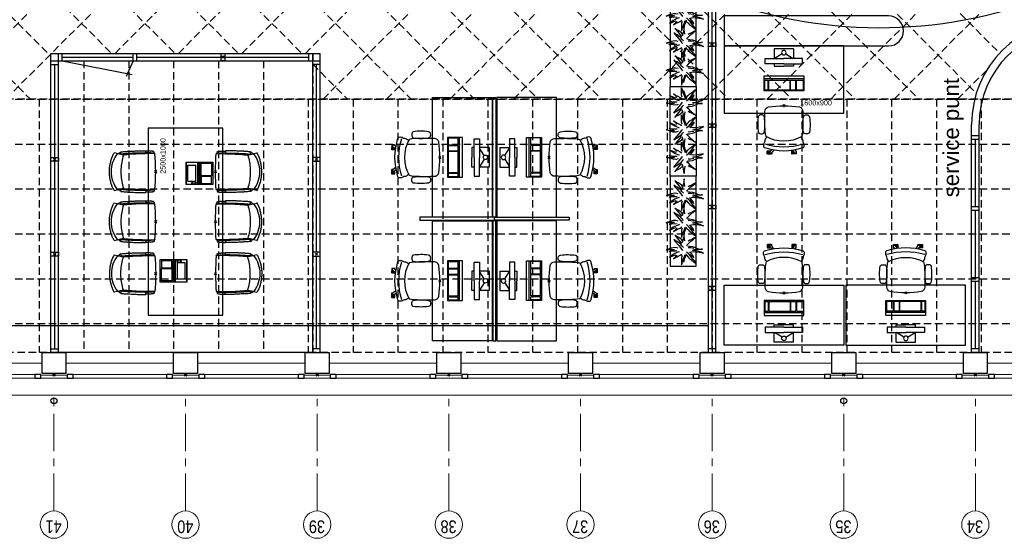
# Model space of a CAD drawing. Header units: millimetres. Extents: x 164654 to 368283, y 131426 to 252133.
# Tile 18 of 144: x 241539 to 254704, y 210721 to 217653. Entities that reach past the tile are written whole.
import ezdxf

# ---------------------------------------------------------------- set-up
doc = ezdxf.new("R2010")
doc.units = ezdxf.units.MM
doc.header["$LTSCALE"] = 400
doc.header["$PDMODE"] = 3
doc.header["$PDSIZE"] = 15
doc.linetypes.add('CENTER', pattern=[2, 1.25, -0.25, 0.25, -0.25])
doc.linetypes.add('HIDDEN', pattern=[0.375, 0.25, -0.125])
for name, color, linetype in [('-gd', 2, 'Continuous'), ('-ve', 2, 'HIDDEN'), ('co2-1-n-1-0-8_ip0', 7, 'Continuous'), ('inlay', 6, 'Continuous'), ('inr', 4, 'Continuous'), ('plafond', 255, 'HIDDEN'), ('plant', 114, 'Continuous'), ('plat', 5, 'Continuous'), ('sona-s008_ip0', 7, 'Continuous'), ('stramien', 1, 'CENTER'), ('symbol', 1, 'Continuous'), ('timmerwerk-ge', 150, 'Continuous'), ('timmerwerk-ve', 8, 'HIDDEN')]:
    doc.layers.add(name, color=color, linetype=linetype)
for name, color, linetype, lineweight in [('Buitenkozijnen', 140, 'Continuous', 15), ('Interieur-scheidingswand-horizontaal', 5, 'Continuous', 25), ('mat-beton (ihwg)', 5, 'Continuous', 25), ('None', 7, 'Continuous', 9)]:
    doc.layers.add(name, color=color, linetype=linetype, lineweight=lineweight)
doc.styles.add('Arial', font='arial.ttf', dxfattribs={"height": 211.666667})
doc.styles.add('Arial Narrow', font='ARIALN.TTF', dxfattribs={"height": 222.25})
doc.styles.add('s100', font='stylu.ttf', dxfattribs={"height": 100})

# ---------------------------------------------------------------- blocks, each defined once
blk = doc.blocks.new('plafond c1')
at = {"layer": 'plafond'}
for p, q in [((10740, 11791), (16844, 5687)), ((11588, 11791), (17120, 6259)), ((12437, 11791), (17929, 6299)), ((13285, 11791), (18777, 6299)), ((14134, 11791), (19626, 6299)), ((14982, 11791), (20474, 6299)), ((15831, 11791), (21935, 5687)), ((16679, 11791), (22783, 5687)), ((20521, 6299), (26013, 11791)), ((20758, 5687), (26862, 11791)), ((21606, 5687), (27710, 11791)), ((22455, 5687), (28559, 11791)), ((23303, 5687), (29407, 11791)), ((24152, 5687), (30256, 11791)), ((25000, 5687), (31104, 11791)), ((24610, 11497), (29805, 6302)), ((25849, 5687), (31400, 11238)), ((24510, 10748), (29493, 5765)), ((15666, 5687), (20448, 10469)), ((16515, 5687), (21297, 10469)), ((17976, 6299), (22146, 10469)), ((18824, 6299), (22994, 10469)), ((18850, 10469), (23632, 5687)), ((19673, 6299), (23843, 10469)), ((19698, 10469), (24480, 5687)), ((20547, 10469), (25329, 5687)), ((21395, 10469), (26177, 5687)), ((22244, 10469), (27026, 5687)), ((23092, 10469), (27874, 5687)), ((23941, 10469), (28723, 5687)), ((26697, 5687), (31400, 10389)), ((27546, 5687), (31698, 9839)), ((28394, 5687), (32546, 9839)), ((17560, 6199), (17560, 2299)), ((18160, 6199), (18160, 2299)), ((18760, 6199), (18760, 2299)), ((19360, 6199), (19360, 2299)), ((19960, 6199), (19960, 2299)), ((20620, 6153), (21086, 5687)), ((29243, 5687), (29636, 6080)), ((16960, 5687), (16960, 2299)), ((20560, 5687), (20560, 2299)), ((21160, 5687), (21160, 2299)), ((21760, 5687), (21760, 2299)), ((22360, 5687), (22360, 2299)), ((22960, 5687), (22960, 2299)), ((23560, 5687), (23560, 2299)), ((24160, 5687), (24160, 2299)), ((24760, 5687), (24760, 2299)), ((25360, 5687), (25360, 2299)), ((25960, 5687), (25960, 2299)), ((26560, 5687), (26560, 2299)), ((27160, 5687), (27160, 2299)), ((27760, 5687), (27760, 2299)), ((28360, 5687), (28360, 2299)), ((28960, 5687), (28960, 2299)), ((29560, 5687), (29560, 2299)), ((7640, 5087), (33720, 5087)), ((7640, 4487), (33720, 4487)), ((7640, 3887), (33720, 3887)), ((7640, 3287), (33720, 3287)), ((7640, 2687), (33720, 2687))]:
    blk.add_line(p, q, dxfattribs=at)
blk.add_lwpolyline([(24610, 11791), (31400, 11791), (31400, 9839), (37340, 9839), (37340, 6749), (33720, 6749), (33720, 5687), (7640, 5687), (7640, 11791)], dxfattribs=at)
for points in [[(17120, 6299), (20620, 6299), (20620, 2299), (17120, 2299)], [(7640, 5687), (33720, 5687), (33720, 2299), (7640, 2299)]]:
    blk.add_lwpolyline(points, close=True, dxfattribs=at)
blk = doc.blocks.new('Gevelpui best 1410 (2D)')
at = {"layer": 'Buitenkozijnen', "lineweight": 15}
for p, q in [((-260, 0), (-260, -1410)), ((-260, 0), (-210, 0)), ((-210, 0), (-210, -1410)), ((-260, -1410), (-210, -1410))]:
    blk.add_line(p, q, dxfattribs=at)
at = {"layer": 'Buitenkozijnen', "color": 92, "lineweight": 25}
for points in [[(-260, 0), (-210, 0), (-210, -80), (-260, -80)], [(-260, -1330), (-210, -1330), (-210, -1410), (-260, -1410)]]:
    blk.add_lwpolyline(points, close=True, dxfattribs=at)
at = {"layer": 'None', "color": 43, "linetype": 'Continuous', "lineweight": 9}
blk.add_line((-410, 15), (-410, -1425), dxfattribs=at)
blk = doc.blocks.new('HWA')
at = {"layer": 'None', "color": 92, "linetype": 'Continuous', "lineweight": 25}
blk.add_circle((0, -74), 40, dxfattribs=at)
blk = doc.blocks.new('Kolom 280x320')
at = {"layer": 'mat-beton (ihwg)', "lineweight": 25}
blk.add_lwpolyline([(-300, 160), (-20, 160), (-20, -160), (-300, -160)], close=True, dxfattribs=at)
at = {"layer": 'None', "color": 92, "linetype": 'Continuous', "lineweight": 5}
blk.add_point((0, 0), dxfattribs=at)
blk = doc.blocks.new('SONA-S008_B2')
at = {"layer": '-gd'}
blk.add_open_spline([(-253, -510), (-88, -560), (88, -560), (253, -510)], degree=3, dxfattribs=at)
for points in [[(-207, -16), (-79, 5), (80, 5), (207, -16)], [(-325, -126), (-337, -132), (-340, -141), (-343, -154)], [(-278, -126), (-288, -121), (-315, -121), (-325, -126)], [(-261, -154), (-263, -141), (-266, -132), (-278, -126)], [(-253, -272), (-257, -207), (-252, -139), (-253, -74)], [(-253, -74), (-253, -52), (-233, -20), (-207, -16)], [(207, -16), (233, -20), (253, -52), (253, -74)], [(253, -74), (252, -139), (257, -207), (253, -272)], [(261, -154), (263, -141), (266, -132), (278, -126)], [(278, -126), (288, -121), (315, -121), (325, -126)], [(325, -126), (337, -132), (340, -141), (343, -154)], [(-343, -154), (-353, -221), (-352, -288), (-343, -355)], [(-261, -355), (-252, -288), (-250, -221), (-261, -154)], [(261, -355), (252, -288), (250, -221), (261, -154)], [(343, -154), (353, -221), (352, -288), (343, -355)], [(-343, -355), (-341, -363), (-334, -370), (-326, -372)], [(-326, -372), (-310, -376), (-293, -376), (-277, -372)], [(-277, -372), (-270, -370), (-262, -363), (-261, -355)], [(-251, -332), (-253, -332), (-255, -331), (-258, -330)], [(-255, -304), (-254, -304), (-253, -305), (-252, -305)], [(-239, -412), (-253, -366), (-250, -319), (-253, -272)], [(253, -272), (250, -319), (253, -366), (239, -412)], [(257, -323), (255, -324), (253, -324), (251, -325)], [(252, -298), (253, -297), (254, -297), (255, -297)], [(277, -372), (270, -370), (262, -363), (261, -355)], [(326, -372), (310, -376), (293, -376), (277, -372)], [(343, -355), (341, -363), (334, -370), (326, -372)], [(-272, -515), (-274, -534), (-274, -556), (-259, -560)], [(-256, -474), (-255, -489), (-270, -500), (-272, -515)], [(-227, -418), (-247, -437), (-256, -455), (-256, -474)], [(239, -412), (95, -494), (-95, -494), (-239, -412)], [(256, -474), (256, -455), (247, -437), (227, -418)], [(272, -515), (270, -500), (255, -489), (256, -474)], [(259, -560), (274, -556), (274, -534), (272, -515)], [(-259, -560), (-77, -614), (79, -614), (259, -560)], [(-222, -607), (-222, -605), (-221, -603), (-219, -603)], [(-222, -615), (-222, -615), (-222, -607), (-222, -607)], [(-219, -615), (-219, -615), (-222, -615), (-222, -615)], [(-222, -630), (-222, -630), (-222, -618), (-222, -618)], [(-222, -618), (-222, -618), (-199, -618), (-199, -618)], [(-199, -630), (-199, -630), (-222, -630), (-222, -630)], [(-222, -641), (-222, -641), (-222, -633), (-222, -633)], [(-222, -633), (-222, -633), (-219, -633), (-219, -633)], [(-219, -645), (-221, -645), (-222, -643), (-222, -641)], [(-219, -603), (-219, -603), (-192, -603), (-177, -603)], [(-199, -615), (-199, -615), (-219, -615), (-219, -615)], [(-219, -633), (-219, -633), (-199, -633), (-199, -633)], [(-167, -645), (-167, -645), (-219, -645), (-219, -645)], [(-199, -618), (-199, -618), (-199, -615), (-199, -615)], [(-199, -615), (-199, -615), (-187, -615), (-187, -615)], [(-199, -618), (-199, -618), (-189, -618), (-187, -618)], [(-199, -633), (-199, -633), (-199, -630), (-199, -630)], [(-199, -630), (-199, -630), (-187, -630), (-187, -630)], [(-199, -633), (-199, -633), (-187, -633), (-187, -633)], [(-183, -633), (-188, -629), (-190, -621), (-186, -615)], [(-185, -615), (-186, -615), (-187, -615), (-187, -615)], [(-187, -615), (-187, -615), (-187, -616), (-187, -617)], [(-186, -630), (-186, -630), (-187, -630), (-187, -630)], [(-187, -630), (-187, -630), (-187, -633), (-187, -633)], [(-187, -633), (-187, -633), (-185, -633), (-183, -633)], [(-186, -615), (-186, -615), (-176, -603), (-163, -584)], [(-165, -630), (-169, -636), (-177, -638), (-183, -633)], [(-183, -633), (-183, -633), (-183, -633), (-183, -633)], [(-167, -633), (-167, -633), (-166, -633), (-166, -633)], [(-163, -641), (-163, -643), (-165, -645), (-167, -645)], [(-166, -633), (-166, -633), (-163, -633), (-163, -633)], [(-135, -589), (-152, -614), (-165, -630), (-165, -630)], [(-163, -630), (-163, -630), (-163, -630), (-164, -630)], [(-163, -628), (-163, -629), (-163, -630), (-163, -630)], [(-163, -633), (-163, -633), (-163, -641), (-163, -641)], [(106, -607), (106, -605), (108, -603), (110, -603)], [(106, -615), (106, -615), (106, -607), (106, -607)], [(110, -615), (110, -615), (106, -615), (106, -615)], [(106, -630), (106, -630), (106, -618), (106, -618)], [(106, -618), (106, -618), (130, -618), (130, -618)], [(130, -630), (130, -630), (106, -630), (106, -630)], [(106, -641), (106, -641), (106, -633), (106, -633)], [(106, -633), (106, -633), (110, -633), (110, -633)], [(110, -645), (108, -645), (106, -643), (106, -641)], [(110, -603), (110, -603), (116, -603), (123, -603)], [(130, -615), (130, -615), (110, -615), (110, -615)], [(110, -633), (110, -633), (130, -633), (130, -633)], [(162, -644), (162, -644), (110, -645), (110, -645)], [(143, -630), (143, -630), (132, -615), (115, -592)], [(130, -618), (130, -618), (130, -615), (130, -615)], [(130, -615), (130, -615), (131, -615), (132, -615)], [(130, -618), (130, -618), (132, -618), (134, -618)], [(130, -633), (130, -633), (130, -630), (130, -630)], [(130, -630), (130, -630), (142, -630), (142, -630)], [(130, -633), (130, -633), (142, -633), (142, -633)], [(143, -630), (142, -630), (142, -630), (142, -630)], [(142, -630), (142, -630), (142, -633), (142, -633)], [(142, -633), (142, -633), (143, -633), (145, -633)], [(161, -633), (155, -637), (147, -636), (143, -630)], [(144, -587), (156, -604), (164, -615), (164, -615)], [(155, -603), (159, -603), (162, -603), (162, -603)], [(164, -615), (168, -621), (167, -629), (161, -633)], [(161, -633), (161, -633), (161, -633), (161, -633)], [(162, -603), (164, -603), (166, -605), (166, -607)], [(162, -633), (162, -633), (162, -633), (162, -633)], [(162, -633), (162, -633), (166, -633), (166, -633)], [(166, -641), (166, -643), (164, -644), (162, -644)], [(166, -615), (166, -615), (165, -615), (164, -615)], [(166, -630), (166, -630), (165, -630), (164, -630)], [(165, -618), (166, -618), (166, -618), (166, -618)], [(166, -607), (166, -607), (166, -615), (166, -615)], [(166, -618), (166, -618), (166, -619), (166, -620)], [(166, -626), (166, -628), (166, -630), (166, -630)], [(166, -633), (166, -633), (166, -641), (166, -641)]]:
    blk.add_open_spline(points, degree=3)
at = {"layer": 'sona-s008_ip0'}
blk.add_point((0, 0), dxfattribs=at)
blk = doc.blocks.new('SYMB-CMP4_B2')
for p, q in [((-130, 558), (130, 558)), ((-130, 558), (-130, 428)), ((130, 558), (130, 428)), ((-250, 358), (-250, 428)), ((-250, 428), (0, 428)), ((-25, 492), (-125, 428)), ((250, 428), (0, 428)), ((25, 492), (125, 428)), ((250, 358), (250, 428)), ((0, 358), (-250, 358)), ((-130, 358), (-130, 328)), ((-130, 328), (0, 328)), ((0, 358), (250, 358)), ((130, 328), (0, 328)), ((130, 358), (130, 328)), ((265, 200), (-265, 200)), ((-265, 200), (-265, 0)), ((265, 163), (-265, 163)), ((-167, 142), (-260, 142)), ((-260, 13), (-260, 142)), ((-167, 13), (-167, 142)), ((-88, 142), (-159, 142)), ((-159, 13), (-159, 142)), ((-88, 13), (-88, 142)), ((200, 142), (-82, 142)), ((-82, 13), (-82, 142)), ((200, 13), (200, 142)), ((255, 142), (212, 142)), ((212, 13), (212, 142)), ((255, 13), (255, 142)), ((265, 0), (265, 200)), ((-265, 0), (265, 0)), ((-167, 13), (-260, 13)), ((-88, 13), (-159, 13)), ((200, 13), (-82, 13)), ((255, 13), (212, 13))]:
    blk.add_line(p, q)
blk.add_circle((0, 508), 30)
blk = doc.blocks.new('co2-1-n-1-0-8_b2')
for p, q in [((-251, -20), (-256, -20)), ((252, -20), (256, -20)), ((-249, -132), (-279, -132)), ((-252, -132), (-252, -132)), ((252, -132), (252, -132)), ((-250, -554), (-241, -513)), ((-239, -493), (-237, -493)), ((-231, -469), (-234, -468)), ((-221, -431), (-221, -431)), ((221, -431), (221, -431)), ((234, -468), (231, -469)), ((237, -493), (239, -493)), ((241, -513), (250, -554))]:
    blk.add_line(p, q)
at = {"flags": 128}
for points in [[(-239, -10), (-190, -6), (-127, -3), (-63, -1), (0, 0)], [(0, 0), (63, -1), (127, -3), (190, -6), (239, -10)], [(-256, -20), (-257, -20), (-258, -21), (-260, -21), (-261, -22), (-262, -22), (-263, -23), (-264, -24), (-265, -25), (-267, -26), (-268, -28), (-268, -29), (-269, -30), (-270, -33), (-270, -35), (-270, -37), (-271, -39), (-271, -42), (-272, -44), (-272, -47), (-272, -50), (-273, -53), (-273, -56), (-273, -60), (-274, -64), (-274, -69), (-275, -75), (-275, -81), (-275, -89), (-276, -98), (-276, -106), (-276, -114), (-276, -122), (-276, -132)], [(-241, -95), (-241, -95), (-243, -95), (-245, -95), (-247, -95), (-249, -95), (-251, -95)], [(-224, -432), (-229, -370), (-233, -307), (-236, -244), (-239, -181), (-240, -118), (-241, -54), (-241, -12)], [(241, -12), (241, -73), (240, -135), (238, -198), (236, -261), (232, -325), (227, -388), (224, -432)], [(241, -95), (241, -95), (243, -95), (245, -95), (247, -95), (249, -95), (251, -95)], [(256, -20), (257, -20), (258, -21), (260, -21), (261, -22), (262, -22), (263, -23), (264, -24), (265, -25), (267, -26), (268, -28), (268, -29), (269, -30), (270, -33), (270, -35), (270, -37), (271, -39), (271, -42), (272, -44), (272, -47), (272, -50), (273, -53), (273, -56), (273, -60), (274, -64), (274, -69), (275, -75), (275, -81), (275, -89), (276, -98), (276, -106), (276, -114), (276, -122), (276, -132)], [(-250, -468), (-253, -468), (-256, -468), (-258, -468), (-260, -468), (-261, -468), (-263, -467), (-265, -467), (-266, -450), (-267, -436), (-268, -422), (-269, -410), (-270, -401), (-271, -393), (-271, -385), (-271, -378), (-272, -373), (-272, -368), (-273, -355), (-274, -340), (-274, -325), (-275, -310), (-276, -295), (-277, -275), (-277, -255), (-278, -235), (-278, -228), (-278, -222), (-278, -215), (-278, -209), (-279, -202), (-279, -195), (-279, -187), (-279, -178), (-279, -168), (-279, -157), (-279, -145), (-279, -132)], [(-250, -468), (-248, -468), (-246, -468), (-244, -467), (-242, -467), (-240, -466), (-238, -466), (-237, -465), (-235, -464), (-236, -449), (-237, -435), (-238, -423), (-239, -413), (-240, -403), (-240, -395), (-241, -389), (-241, -382), (-242, -376), (-242, -370), (-242, -363), (-243, -344), (-245, -324), (-245, -304), (-246, -285), (-247, -266), (-247, -248), (-248, -231), (-248, -226), (-248, -221), (-248, -214), (-248, -206), (-249, -198), (-249, -188), (-249, -176), (-249, -163), (-249, -148), (-249, -132)], [(249, -132), (249, -147), (249, -161), (249, -173), (249, -184), (249, -194), (249, -202), (248, -208), (248, -215), (248, -221), (248, -228), (248, -234), (247, -254), (247, -274), (246, -294), (245, -313), (244, -331), (243, -349), (242, -366), (242, -371), (242, -377), (241, -383), (241, -391), (240, -399), (239, -408), (239, -420), (238, -433), (236, -448), (235, -464), (237, -465), (238, -466), (240, -466), (242, -467), (244, -467), (246, -468), (248, -468), (250, -468)], [(250, -468), (253, -468), (256, -468), (258, -468), (260, -468), (261, -468), (263, -467), (264, -467), (265, -466), (266, -453), (267, -442), (268, -431), (269, -421), (269, -412), (270, -404), (270, -397), (271, -391), (271, -384), (272, -378), (272, -371), (272, -365), (273, -345), (274, -325), (275, -305), (276, -290), (277, -275), (277, -260), (278, -245), (278, -232), (278, -227), (278, -221), (278, -215), (278, -207), (279, -198), (279, -189), (279, -177), (279, -163), (279, -148), (279, -132), (249, -132)], [(-241, -513), (-239, -504), (-237, -495), (-235, -485), (-233, -475), (-231, -467), (-229, -459), (-228, -453), (-227, -447), (-226, -442), (-225, -438)], [(-225, -438), (-224, -436), (-224, -434), (-224, -433), (-224, -432)], [(-224, -433), (-224, -433), (-224, -432)], [(-224, -432), (-224, -432), (-224, -432)], [(0, -465), (-18, -465), (-36, -465), (-59, -463), (-82, -461), (-106, -458), (-129, -454), (-152, -450), (-175, -444), (-198, -438), (-221, -431)], [(221, -431), (198, -438), (175, -444), (152, -450), (129, -454), (106, -458), (83, -461), (60, -463), (36, -465), (18, -465), (0, -465)], [(224, -432), (224, -433), (224, -433)], [(224, -432), (224, -433), (224, -434), (224, -436), (225, -438)], [(224, -432), (224, -432), (224, -432)], [(225, -438), (226, -442), (227, -447), (228, -453), (229, -459), (231, -467), (233, -475), (235, -485), (237, -495), (239, -504), (241, -513)], [(-249, -557), (-242, -561), (-231, -566), (-221, -571), (-210, -576), (-198, -581), (-186, -585), (-173, -590), (-161, -594), (-149, -598), (-136, -601), (-123, -604), (-111, -607), (-98, -610), (-85, -612), (-73, -614), (-60, -615), (-47, -617), (-34, -618), (-23, -618), (-11, -619), (0, -619)], [(0, -619), (8, -619), (20, -618), (31, -618), (43, -617), (56, -616), (69, -614), (82, -612), (94, -610), (107, -608), (120, -605), (132, -602), (145, -599), (157, -595), (170, -591), (182, -587), (194, -582), (206, -577), (218, -572), (228, -567), (239, -562), (249, -557)]]:
    blk.add_lwpolyline(points, dxfattribs=at)
for centre, radius, start, end in [((-251, -33), 12.5, 31.8812, 90), ((-251, -33), 12.5, 293.1463, 327.6578), ((-238, -12), 2.5, 94.5665, 179.4807), ((238, -12), 2.5, 0.5193, 85.4335), ((252, -33), 12.5, 90, 148.1188), ((252, -33), 12.5, 212.3422, 246.8537), ((-234, -464), 28.8, 186.1005, 258.5426), ((-167, -477), 75, 191.7314, 197.3164), ((-234, -465), 3.77, 192.8865, 261.7566), ((0, -201), 391, 232.6355, 269.9709), ((-226, -432), 2.5, 341.6817, 5.2297), ((-226, -432), 2.5, 347.791, 5.2276), ((0, -201), 391, 270.0307, 307.3629), ((226, -432), 2.5, 174.778, 187.1445), ((226, -432), 2.5, 174.7724, 192.209), ((226, -432), 2.5, 187.1548, 198.3185), ((234, -465), 3.4, 276.6537, 346.9286), ((167, -477), 75, 342.6747, 348.4513), ((234, -465), 28.4, 280.3578, 354.0057), ((-248, -555), 2.5, 167.791, 242.1608), ((248, -555), 2.5, 297.8392, 12.209)]:
    blk.add_arc(centre, radius, start, end)
for points in [[(-243, -33), (-244, -33), (-244, -34), (-245, -36), (-246, -38), (-246, -43), (-247, -46), (-248, -54), (-248, -58), (-249, -67), (-250, -72), (-250, -83), (-251, -88), (-251, -100), (-251, -106), (-252, -119), (-252, -125), (-252, -132)], [(243, -33), (244, -33), (244, -34), (245, -36), (246, -38), (246, -43), (247, -46), (248, -54), (248, -58), (249, -67), (250, -72), (250, -83), (251, -88), (251, -100), (251, -106), (252, -119), (252, -125), (252, -132)]]:
    blk.add_open_spline(points, degree=3, knots=[0, 0, 0, 0, 0.125, 0.125, 0.25, 0.25, 0.375, 0.375, 0.5, 0.5, 0.625, 0.625, 0.75, 0.75, 0.875, 0.875, 0.9994014, 0.9994014, 0.9994014, 0.9994014])
at = {"layer": 'co2-1-n-1-0-8_ip0'}
blk.add_point((0, 0), dxfattribs=at)
blk = doc.blocks.new('symb-LPTP_b2')
for p, q in [((150, 0), (-150, 0)), ((-150, 0), (-150, -155)), ((150, -155), (150, 0)), ((150, -5), (-150, -5)), ((-110, -25), (-110, -129)), ((110, -25), (-110, -25)), ((110, -129), (-110, -129)), ((110, -129), (110, -25)), ((150, -155), (-150, -155)), ((150, -160), (-150, -160)), ((-150, -160), (-150, -355)), ((150, -355), (150, -160)), ((-150, -355), (150, -355))]:
    blk.add_line(p, q)
for points in [[(126, -70), (134, -70), (134, -92), (126, -92)], [(128, -72), (132, -72), (132, -90), (128, -90)], [(-135, -175), (135, -175), (135, -189), (-135, -189)], [(32, -199), (-135, -199), (-135, -340), (32, -340)], [(42, -199), (135, -199), (135, -340), (42, -340)]]:
    blk.add_lwpolyline(points, close=True)
at = {"const_width": 10}
for points in [[(-130, -158), (-111, -158)], [(130, -158), (111, -158)]]:
    blk.add_lwpolyline(points, dxfattribs=at)
for radius in [12.6, 7.57]:
    blk.add_circle((130, -124), radius)
blk = doc.blocks.new('tfel 2500x1000')
at = {"layer": 'inr'}
blk.add_lwpolyline([(-2500, -500), (0, -500), (0, 500), (-2500, 500)], close=True, dxfattribs=at)
at = {"layer": 'inr', "rotation": 180}
blk.add_blockref('co2-1-n-1-0-8_b2', (-1943, 400), dxfattribs=at)
at = {"layer": 'inr', "xscale": -1, "rotation": 180}
for name, p in [('co2-1-n-1-0-8_b2', (-1250, 400)), ('co2-1-n-1-0-8_b2', (-581, 400)), ('symb-LPTP_b2', (-1907, -16))]:
    blk.add_blockref(name, p, dxfattribs=at)
at = {"layer": 'inr', "xscale": -1}
for name, p in [('symb-LPTP_b2', (-604, -7)), ('co2-1-n-1-0-8_b2', (-1943, -400))]:
    blk.add_blockref(name, p, dxfattribs=at)
at = {"layer": 'inr'}
for p in [(-1250, -400), (-581, -400)]:
    blk.add_blockref('co2-1-n-1-0-8_b2', p, dxfattribs=at)
at = {"layer": 'symbol', "style": 's100'}
blk.add_text('2500x1000', height=69.6, dxfattribs=at).set_placement((-609, 268))
blk = doc.blocks.new('boom100')
at = {"layer": 'plant', "extrusion": (4.44089e-16, -2.71926e-32, -1)}
for p, q in [((-109, 130), (-126, 151)), ((-126, 151), (-109, 122)), ((-109, 130), (-126, 151)), ((-126, 151), (-109, 122)), ((-91, 189), (-104, 205)), ((-104, 205), (-96, 180)), ((-91, 189), (-104, 205)), ((-104, 205), (-96, 180)), ((-96, 180), (-80, 145)), ((-96, 180), (-80, 145)), ((-80, 175), (-91, 189)), ((-80, 175), (-91, 189)), ((-68, 156), (-80, 175)), ((-68, 156), (-80, 175)), ((-80, 145), (-71, 115)), ((-80, 145), (-71, 115)), ((-56, 135), (-68, 156)), ((-56, 135), (-68, 156)), ((-46, 111), (-56, 135)), ((-46, 111), (-56, 135)), ((-22, 195), (-28, 211)), ((-28, 211), (-21, 179)), ((-22, 195), (-28, 211)), ((-28, 211), (-21, 179)), ((-13, 170), (-22, 195)), ((-13, 170), (-22, 195)), ((-21, 179), (-19, 140)), ((-21, 179), (-19, 140)), ((-19, 140), (-20, 101)), ((-19, 140), (-20, 101)), ((-5, 145), (-13, 170)), ((-5, 145), (-13, 170)), ((-1, 233), (-7, 250)), ((-7, 250), (-1, 218)), ((-1, 233), (-7, 250)), ((7, 209), (-1, 233)), ((7, 209), (-1, 233)), ((-1, 218), (1, 179)), ((-1, 218), (1, 179)), ((1, 179), (0, 139)), ((1, 179), (0, 139)), ((15, 183), (7, 209)), ((15, 183), (7, 209)), ((22, 154), (15, 183)), ((22, 154), (15, 183)), ((24, 120), (22, 154)), ((24, 120), (22, 154)), ((132, 148), (112, 131)), ((132, 148), (112, 131)), ((118, 130), (132, 148)), ((118, 130), (132, 148)), ((189, 132), (170, 115)), ((189, 132), (170, 115)), ((175, 114), (189, 132)), ((175, 114), (189, 132)), ((-185, 43), (-206, 43)), ((-206, 43), (-187, 37)), ((-185, 43), (-206, 43)), ((-206, 43), (-187, 37)), ((-187, 37), (-154, 29)), ((-187, 37), (-154, 29)), ((-163, 46), (-185, 43)), ((-163, 46), (-185, 43)), ((-149, 16), (-169, 16)), ((-169, 16), (-151, 10)), ((-132, 46), (-163, 46)), ((-132, 46), (-163, 46)), ((-154, 29), (-127, 16)), ((-154, 29), (-127, 16)), ((-151, 10), (-118, 1)), ((-126, 18), (-149, 16)), ((-108, 42), (-132, 46)), ((-108, 42), (-132, 46)), ((-127, 16), (-96, 5)), ((-127, 16), (-96, 5)), ((-118, 1), (-91, -12)), ((-100, 122), (-109, 130)), ((-100, 122), (-109, 130)), ((-109, 122), (-94, 92)), ((-109, 122), (-94, 92)), ((-81, 35), (-108, 42)), ((-81, 35), (-108, 42)), ((-83, 100), (-100, 122)), ((-83, 100), (-100, 122)), ((-96, 5), (-67, -7)), ((-96, 5), (-67, -7)), ((-94, 92), (-78, 61)), ((-78, 61), (-63, 39)), ((-78, 61), (-63, 39)), ((-37, 88), (-46, 111)), ((-37, 88), (-46, 111)), ((-31, 69), (-37, 88)), ((-31, 69), (-37, 88)), ((-1, 40), (-13, 30)), ((-1, 40), (-13, 30)), ((23, 59), (-1, 40)), ((23, 59), (-1, 40)), ((16, 88), (24, 120)), ((16, 88), (24, 120)), ((46, 77), (23, 59)), ((46, 77), (23, 59)), ((25, 17), (48, 40)), ((25, 17), (48, 40)), ((112, 131), (46, 77)), ((112, 131), (46, 77)), ((48, 40), (69, 55)), ((48, 40), (69, 55)), ((69, 55), (92, 83)), ((69, 55), (92, 83)), ((103, 61), (80, 42)), ((103, 61), (80, 42)), ((117, 26), (87, 33)), ((117, 26), (87, 33)), ((92, 83), (105, 104)), ((92, 83), (105, 104)), ((170, 115), (103, 61)), ((170, 115), (103, 61)), ((105, 104), (118, 130)), ((105, 104), (118, 130)), ((105, 24), (126, 39)), ((105, 24), (126, 39)), ((114, 1), (147, 5)), ((114, 1), (147, 5)), ((152, 19), (117, 26)), ((152, 19), (117, 26)), ((126, 39), (149, 67)), ((126, 39), (149, 67)), ((147, 5), (173, 7)), ((147, 5), (173, 7)), ((149, 67), (162, 88)), ((184, 12), (152, 19)), ((184, 12), (152, 19)), ((162, 88), (175, 114)), ((162, 88), (175, 114)), ((173, 7), (195, 9)), ((173, 7), (195, 9)), ((215, 7), (184, 12)), ((215, 7), (184, 12)), ((195, 9), (215, 7)), ((195, 9), (215, 7)), ((-162, -118), (-182, -142)), ((-162, -118), (-182, -142)), ((-164, -137), (-137, -113)), ((-164, -137), (-137, -113)), ((-143, -92), (-162, -118)), ((-143, -92), (-162, -118)), ((-127, -68), (-143, -92)), ((-127, -68), (-143, -92)), ((-137, -113), (-107, -88)), ((-137, -113), (-107, -88)), ((-102, -43), (-127, -68)), ((-102, -43), (-127, -68)), ((-92, -98), (-111, -122)), ((-92, -98), (-111, -122)), ((-111, -122), (-93, -117)), ((-111, -122), (-93, -117)), ((-107, -88), (-77, -66)), ((-107, -88), (-77, -66)), ((-78, -23), (-102, -43)), ((-78, -23), (-102, -43)), ((-93, -117), (-66, -93)), ((-93, -117), (-66, -93)), ((-73, -72), (-92, -98)), ((-73, -72), (-92, -98)), ((-91, -12), (-60, -23)), ((-77, -66), (-57, -48)), ((-77, -66), (-57, -48)), ((-56, -48), (-73, -72)), ((-56, -48), (-73, -72)), ((-66, -93), (-36, -68)), ((-66, -93), (-36, -68)), ((-32, -23), (-56, -48)), ((-32, -23), (-56, -48)), ((-37, -88), (-42, -61)), ((-37, -88), (-42, -61)), ((-33, -115), (-37, -88)), ((-33, -115), (-37, -88)), ((-35, -151), (-33, -115)), ((-35, -151), (-33, -115)), ((-10, -130), (-17, -171)), ((-10, -130), (-17, -171)), ((-9, -105), (-10, -130)), ((-9, -105), (-10, -130)), ((-5, -135), (-3, -119)), ((-5, -135), (-3, -119)), ((14, -122), (20, -82)), ((14, -122), (20, -82)), ((20, -82), (22, -45)), ((20, -82), (22, -45)), ((28, -130), (20, -149)), ((28, -130), (20, -149)), ((38, -102), (28, -130)), ((38, -102), (28, -130)), ((44, -61), (38, -102)), ((44, -61), (38, -102)), ((46, -36), (44, -61)), ((46, -36), (44, -61)), ((51, -23), (68, -39)), ((51, -23), (68, -39)), ((68, -39), (92, -62)), ((68, -39), (92, -62)), ((92, -62), (108, -82)), ((92, -62), (108, -82)), ((108, -82), (124, -100)), ((108, -82), (124, -100)), ((122, -69), (109, -45)), ((122, -69), (109, -45)), ((136, -101), (122, -69)), ((136, -101), (122, -69)), ((124, -100), (138, -117)), ((124, -100), (138, -117)), ((149, -123), (136, -101)), ((149, -123), (136, -101)), ((138, -117), (148, -128)), ((138, -117), (148, -128)), ((148, -128), (163, -151)), ((148, -128), (163, -151)), ((163, -151), (149, -123)), ((163, -151), (149, -123)), ((-182, -142), (-164, -137)), ((-182, -142), (-164, -137)), ((-50, -251), (-45, -225)), ((-50, -251), (-45, -225)), ((-45, -236), (-50, -251)), ((-45, -236), (-50, -251)), ((-45, -225), (-41, -191)), ((-45, -225), (-41, -191)), ((-34, -218), (-45, -236)), ((-34, -218), (-45, -236)), ((-41, -191), (-35, -151)), ((-41, -191), (-35, -151)), ((-27, -199), (-34, -218)), ((-27, -199), (-34, -218)), ((-17, -171), (-27, -199)), ((-17, -171), (-27, -199)), ((-3, -160), (-5, -135)), ((-3, -160), (-5, -135)), ((0, -187), (-3, -160)), ((0, -187), (-3, -160)), ((2, -217), (0, -187)), ((2, -217), (0, -187)), ((5, -239), (2, -217)), ((5, -239), (2, -217)), ((4, -193), (3, -216)), ((4, -193), (3, -216)), ((3, -216), (5, -239)), ((3, -216), (5, -239)), ((10, -172), (4, -193)), ((13, -146), (10, -172)), ((13, -146), (10, -172)), ((20, -149), (10, -167)), ((20, -149), (10, -167))]:
    blk.add_line(p, q, dxfattribs=at)
at = {"layer": 'timmerwerk-ge', "linetype": 'Continuous', "extrusion": (4.44089e-16, -2.71926e-32, -1)}
blk.add_line((-140, -151), (158, -151), dxfattribs=at)

msp = doc.modelspace()

# ---------------------------------------------------------------- linework, layer by layer
at = {"layer": 'Buitenkozijnen', "lineweight": 15}
for points in [[(241821.97992, 212862.71785), (241821.97992, 212902.75849), (242171.97992, 212902.75849), (242171.97992, 212862.71785)], [(243581.97992, 212862.71785), (243581.97992, 212902.75849), (243931.97992, 212902.75849), (243931.97992, 212862.71785)], [(245341.97992, 212862.71785), (245341.97992, 212902.75849), (245691.97992, 212902.75849), (245691.97992, 212862.71785)], [(247101.97992, 212862.71785), (247101.97992, 212902.75849), (247451.97992, 212902.75849), (247451.97992, 212862.71785)], [(248861.97992, 212862.71785), (248861.97992, 212902.75849), (249211.97992, 212902.75849), (249211.97992, 212862.71785)], [(250621.97992, 212862.71785), (250621.97992, 212902.75849), (250971.97992, 212902.75849), (250971.97992, 212862.71785)], [(252381.97992, 212862.71785), (252381.97992, 212902.75849), (252731.97992, 212902.75849), (252731.97992, 212862.71785)], [(254141.97992, 212862.71785), (254141.97992, 212902.75849), (254491.97992, 212902.75849), (254491.97992, 212862.71785)]]:
    msp.add_lwpolyline(points, close=True, dxfattribs=at)
at = {"layer": 'Buitenkozijnen', "color": 43, "lineweight": 9, "flags": 128}
msp.add_lwpolyline([(236121.97992, 212862.71785), (236121.97992, 212632.75849), (255901.97992, 212632.75849), (255901.97992, 212652.75849)], dxfattribs=at)
at = {"layer": 'inlay'}
msp.add_line((250746.97992, 213562.71785), (238280.80502, 213562.71785), dxfattribs=at)
msp.add_arc((253045.26198, 223757.97676), 6210.6105, 158.33796202, 331.732378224, dxfattribs=at)
at = {"layer": 'inr'}
for points in [[(252556.97992, 217302.75849), (250956.97992, 217302.75849), (250956.97992, 216402.75849), (252556.97992, 216402.75849)], [(247856.97992, 216612.64991), (247856.97992, 215012.64991), (247056.97992, 215012.64991), (247056.97992, 216612.64991)], [(247866.97992, 215012.64991), (247866.97992, 216612.64991), (247906.97992, 216612.64991), (247906.97992, 215012.64991)], [(247916.97992, 216612.64991), (247916.97992, 215012.64991), (248716.97992, 215012.64991), (248716.97992, 216612.64991)], [(246886.97992, 214972.64991), (247886.97992, 214972.64991), (247886.97992, 215012.64991), (246886.97992, 215012.64991)], [(248886.97992, 214972.64991), (247886.97992, 214972.64991), (247886.97992, 215012.64991), (248886.97992, 215012.64991)], [(247856.97992, 214962.64991), (247856.97992, 213362.64991), (247056.97992, 213362.64991), (247056.97992, 214962.64991)], [(247906.97992, 213362.64991), (247906.97992, 214962.64991), (247866.97992, 214962.64991), (247866.97992, 213362.64991)], [(247916.97992, 214962.64991), (247916.97992, 213362.64991), (248716.97992, 213362.64991), (248716.97992, 214962.64991)], [(252556.97992, 213302.75849), (250956.97992, 213302.75849), (250956.97992, 214102.75849), (252556.97992, 214102.75849)], [(252586.97992, 213302.75849), (254186.97992, 213302.75849), (254186.97992, 214102.75849), (252586.97992, 214102.75849)]]:
    msp.add_lwpolyline(points, close=True, dxfattribs=at)
at = {"layer": 'Interieur-scheidingswand-horizontaal', "lineweight": 25}
for p, q in [((243706.97992, 213202.75849), (243806.97992, 213202.75849)), ((247226.97992, 213202.75849), (247326.97992, 213202.75849)), ((250746.97992, 213202.75849), (250846.97992, 213202.75849))]:
    msp.add_line(p, q, dxfattribs=at)
at = {"layer": 'mat-beton (ihwg)', "lineweight": 25}
for p, q in [((254266.97992, 213202.75849), (254266.97992, 216252.75849)), ((254366.97992, 213202.75849), (254366.97992, 216252.75849)), ((254366.97992, 216102.75849), (254266.97992, 216102.75849)), ((254366.97992, 216052.75849), (254266.97992, 216052.75849)), ((254316.97992, 215152.75849), (254316.97992, 216052.75849)), ((254366.97992, 215152.75849), (254266.97992, 215152.75849)), ((254366.97992, 215102.75849), (254266.97992, 215102.75849)), ((254316.97992, 214202.75849), (254316.97992, 215102.75849)), ((254366.97992, 214202.75849), (254266.97992, 214202.75849)), ((254366.97992, 214152.75849), (254266.97992, 214152.75849)), ((254316.97992, 213252.75849), (254316.97992, 214152.75849)), ((254366.97992, 213252.75849), (254266.97992, 213252.75849))]:
    msp.add_line(p, q, dxfattribs=at)
for radius in [1400, 1300]:
    msp.add_arc((255666.97992, 216252.75849), radius, 90, 180, dxfattribs=at)
at = {"layer": 'None', "color": 43, "linetype": 'Continuous', "lineweight": 9}
for centre in [(241996.97992, 210903.97534), (243756.97992, 210903.97534), (245516.97992, 210903.97534), (247276.97992, 210903.97534), (249036.97992, 210903.97534), (250796.97992, 210903.97534), (252556.97992, 210903.97534), (254316.97992, 210903.97534)]:
    msp.add_circle(centre, 182.60642, dxfattribs=at)
at = {"layer": 'plafond'}
for p, q in [((241956.97992, 213252.67636), (242056.97992, 213252.67636)), ((245556.97992, 213252.67636), (245456.97992, 213252.67636))]:
    msp.add_line(p, q, dxfattribs=at)
for p in [(250796.97992, 217320.75849), (250796.97992, 217320.75849), (250796.97992, 217320.75849), (250796.97992, 217320.75849), (250796.97992, 217320.75849), (250796.97992, 217320.75849), (244256.97992, 217152.75849), (244256.97992, 217152.75849), (244256.97992, 217152.75849), (244256.97992, 217152.75849), (244256.97992, 217152.75849), (244256.97992, 217152.75849), (244256.97992, 217152.75849), (250796.97992, 216234.75849), (250796.97992, 216234.75849), (250796.97992, 216234.75849), (250796.97992, 216234.75849), (242006.97992, 215786.06445), (242006.97992, 215786.06445), (242006.97992, 215786.06445), (242006.97992, 215786.06445), (242006.97992, 215786.06445), (242006.97992, 215786.06445), (242006.97992, 215786.06445), (245506.97992, 215786.06445), (245506.97992, 215786.06445), (245506.97992, 215786.06445), (245506.97992, 215786.06445), (245506.97992, 215786.06445), (245506.97992, 215786.06445), (245506.97992, 215786.06445), (250796.97992, 215148.75849), (250796.97992, 215148.75849), (242006.97992, 214519.37041), (242006.97992, 214519.37041), (242006.97992, 214519.37041), (242006.97992, 214519.37041), (242006.97992, 214519.37041), (242006.97992, 214519.37041), (242006.97992, 214519.37041), (250796.97992, 214062.75849), (250796.97992, 214062.75849), (250796.97992, 214062.75849), (250796.97992, 214062.75849)]:
    msp.add_point(p, dxfattribs=at)
at = {"layer": 'plat'}
for p, q in [((250746.97992, 213202.75849), (250746.97992, 226072.75849)), ((250846.97992, 213202.75849), (250846.97992, 226072.75849)), ((250796.97992, 217345.75849), (250796.97992, 218381.75849)), ((250796.97992, 216259.75849), (250796.97992, 217295.75849)), ((241956.97992, 217202.75849), (245456.97992, 217202.75849)), ((241956.97992, 213202.75849), (241956.97992, 217202.75849)), ((242056.97992, 213202.75849), (242056.97992, 217202.75849)), ((242056.97992, 213202.75849), (242056.97992, 217202.75849)), ((242056.97992, 217202.75849), (245556.97992, 217202.75849)), ((242056.97992, 217102.75849), (242056.97992, 217202.75849)), ((242106.97992, 217102.75849), (242106.97992, 217202.75849)), ((242106.97992, 217152.75849), (243056.97992, 217152.75849)), ((243056.97992, 217102.75849), (243056.97992, 217202.75849)), ((243106.97992, 217102.75849), (243106.97992, 217202.75849)), ((243106.97992, 217152.75849), (245406.97992, 217152.75849)), ((245406.97992, 217102.75849), (245406.97992, 217202.75849)), ((245456.97992, 213202.75849), (245456.97992, 217202.75849)), ((245456.97992, 213202.75849), (245456.97992, 217202.75849)), ((245456.97992, 217102.75849), (245456.97992, 217202.75849)), ((245556.97992, 213202.75849), (245556.97992, 217202.75849)), ((241956.97992, 217102.75849), (245556.97992, 217102.75849)), ((241956.97992, 217052.75849), (242056.97992, 217052.75849)), ((242006.97992, 215811.06445), (242006.97992, 217052.75849)), ((242106.97992, 217102.75849), (243040.9044, 216920.53799)), ((242156.97992, 217102.75849), (245356.97992, 217102.75849)), ((243056.97992, 217102.75849), (242960.9552, 216892.57429)), ((245556.97992, 217052.75849), (245456.97992, 217052.75849)), ((245506.97992, 215811.06445), (245506.97992, 217052.75849)), ((250796.97992, 215173.75849), (250796.97992, 216209.75849)), ((242006.97992, 214544.37041), (242006.97992, 215761.06445)), ((245506.97992, 214544.37041), (245506.97992, 215761.06445)), ((250796.97992, 214087.75849), (250796.97992, 215123.75849)), ((242006.97992, 213252.67636), (242006.97992, 214494.37041)), ((245506.97992, 213252.67636), (245506.97992, 214494.37041)), ((250796.97992, 213252.75849), (250796.97992, 214037.75849)), ((250846.97992, 213252.75849), (250746.97992, 213252.75849))]:
    msp.add_line(p, q, dxfattribs=at)
for points in [[(250746.97992, 217345.75849), (250846.97992, 217345.75849), (250846.97992, 217295.75849), (250746.97992, 217295.75849)], [(244281.97992, 217202.75849), (244281.97992, 217102.75849), (244231.97992, 217102.75849), (244231.97992, 217202.75849)], [(250746.97992, 216259.75849), (250846.97992, 216259.75849), (250846.97992, 216209.75849), (250746.97992, 216209.75849)], [(241956.97992, 215811.06445), (242056.97992, 215811.06445), (242056.97992, 215761.06445), (241956.97992, 215761.06445)], [(245556.97992, 215811.06445), (245456.97992, 215811.06445), (245456.97992, 215761.06445), (245556.97992, 215761.06445)], [(250746.97992, 215173.75849), (250846.97992, 215173.75849), (250846.97992, 215123.75849), (250746.97992, 215123.75849)], [(241956.97992, 214544.37041), (242056.97992, 214544.37041), (242056.97992, 214494.37041), (241956.97992, 214494.37041)], [(245556.97992, 214544.37041), (245456.97992, 214544.37041), (245456.97992, 214494.37041), (245556.97992, 214494.37041)], [(250746.97992, 214037.75849), (250846.97992, 214037.75849), (250846.97992, 214087.75849), (250746.97992, 214087.75849)]]:
    msp.add_lwpolyline(points, close=True, dxfattribs=at)
msp.add_point((245506.97992, 214519.37041), dxfattribs=at)
msp.add_point((245506.97992, 214519.37041), dxfattribs=at)
msp.add_point((245506.97992, 214519.37041), dxfattribs=at)
msp.add_point((245506.97992, 214519.37041), dxfattribs=at)
msp.add_point((245506.97992, 214519.37041), dxfattribs=at)
msp.add_point((245506.97992, 214519.37041), dxfattribs=at)
msp.add_point((245506.97992, 214519.37041), dxfattribs=at)
at = {"layer": 'stramien', "lineweight": 0}
for p, q in [((241996.97992, 211086.58176), (241996.97992, 212586.58176)), ((243756.97992, 211086.58176), (243756.97992, 212586.58176)), ((245516.97992, 211086.58176), (245516.97992, 212586.58176)), ((247276.97992, 211086.58176), (247276.97992, 212586.58176)), ((249036.97992, 211086.58176), (249036.97992, 212586.58176)), ((250796.97992, 211086.58176), (250796.97992, 212586.58176)), ((252556.97992, 211086.58176), (252556.97992, 212586.58176)), ((254316.97992, 211086.58176), (254316.97992, 212586.58176))]:
    msp.add_line(p, q, dxfattribs=at)
at = {"layer": 'timmerwerk-ge'}
for points in [[(250584.92577, 216759.61717), (250584.92577, 217959.61717), (250234.92577, 217959.61717), (250234.92577, 216759.61717)], [(250584.92577, 216759.61717), (250584.92577, 215559.61717), (250234.92577, 215559.61717), (250234.92577, 216759.61717)], [(250584.92577, 214359.61717), (250584.92577, 215559.61717), (250234.92577, 215559.61717), (250234.92577, 214359.61717)]]:
    msp.add_lwpolyline(points, close=True, dxfattribs=at)
msp.add_lwpolyline([(253156.97992, 217702.75849), (250956.97992, 217702.75849), (250956.97992, 217302.75849), (253156.97992, 217302.75849)], dxfattribs=at)
msp.add_arc((253156.97992, 217502.75849), 200, 270, 90, dxfattribs=at)

# ---------------------------------------------------------------- block references
at = {"layer": '-ve'}
msp.add_blockref('plafond c1', (224836.97992, 210903.97534), dxfattribs=at)
at = {"layer": 'Buitenkozijnen', "color": 7, "xscale": -1, "rotation": 90}
for p in [(240411.97992, 212652.75849), (242171.97992, 212652.75849), (243931.97992, 212652.75849), (245691.97992, 212652.75849), (247451.97992, 212652.75849), (249211.97992, 212652.75849), (250971.97992, 212652.75849), (252731.97992, 212652.75849), (254491.97992, 212652.75849)]:
    msp.add_blockref('Gevelpui best 1410 (2D)', p, dxfattribs=at)
at = {"layer": 'inr'}
msp.add_blockref('SONA-S008_B2', (251756.97992, 216502.75849), dxfattribs=at)
at = {"layer": 'inr', "xscale": -1}
for p, rotation in [((247156.97992, 215812.64991), 270), ((251756.97992, 214002.75849), 180), ((247156.97992, 214162.64991), 270)]:
    msp.add_blockref('SONA-S008_B2', p, dxfattribs=dict(at, rotation=rotation))
at = {"layer": 'inr'}
for p, rotation in [((248616.97992, 215812.64991), 90), ((253386.97992, 214002.75849), 180), ((248616.97992, 214162.64991), 90)]:
    msp.add_blockref('SONA-S008_B2', p, dxfattribs=dict(at, rotation=rotation))
at = {"layer": 'mat-beton (ihwg)', "lineweight": 25}
for name, p, rotation in [('tfel 2500x1000', (243756.97992, 216202.75849), 90), ('Kolom 280x320', (254316.97992, 212902.75849), 270)]:
    msp.add_blockref(name, p, dxfattribs=dict(at, rotation=rotation))
at = {"layer": 'mat-beton (ihwg)', "color": 7, "rotation": 270}
for p in [(241996.97992, 212902.75849), (243756.97992, 212902.75849), (245516.97992, 212902.75849), (247276.97992, 212902.75849), (249036.97992, 212902.75849), (250796.97992, 212902.75849), (252556.97992, 212902.75849)]:
    msp.add_blockref('Kolom 280x320', p, dxfattribs=at)
at = {"layer": 'None', "color": 7}
for p in [(241996.97992, 212632.75849), (252556.97992, 212632.75849)]:
    msp.add_blockref('HWA', p, dxfattribs=at)
at = {"layer": 'symbol', "xscale": -1}
msp.add_blockref('SYMB-CMP4_B2', (251756.97992, 216704.24719), dxfattribs=at)
at = {"layer": 'symbol'}
for p, rotation in [((247258.46862, 215812.64991), 270), ((247258.46862, 214162.64991), 270), ((251756.97992, 213901.26979), 180)]:
    msp.add_blockref('SYMB-CMP4_B2', p, dxfattribs=dict(at, rotation=rotation))
at = {"layer": 'symbol', "xscale": -1}
for p, rotation in [((248515.49122, 215812.64991), 90), ((248515.49122, 214162.64991), 90), ((253386.97992, 213901.26979), 180)]:
    msp.add_blockref('SYMB-CMP4_B2', p, dxfattribs=dict(at, rotation=rotation))
at = {"layer": 'timmerwerk-ve', "rotation": 90}
for p in [(250431.82453, 217708.78868), (250431.82453, 217345.77025), (250431.82453, 216982.75181), (250431.82453, 215308.78868), (250431.82453, 214945.77025), (250431.82453, 214582.75181)]:
    msp.add_blockref('boom100', p, dxfattribs=at)
at = {"layer": 'timmerwerk-ve', "xscale": -1, "rotation": 90}
for p in [(250431.82453, 216536.48254), (250431.82453, 216173.4641), (250431.82453, 215810.44567)]:
    msp.add_blockref('boom100', p, dxfattribs=at)

# ---------------------------------------------------------------- texts
at = {"layer": 'None', "color": 8, "char_height": 169.333333, "attachment_point": 1, "rotation": 180, "style": 'Arial Narrow'}
for s, insert in [('41', (242100.98223, 210791.21776)), ('40', (243860.98223, 210791.21776)), ('39', (245620.98223, 210791.21776)), ('38', (247380.98223, 210791.21776)), ('37', (249140.98223, 210791.21776)), ('36', (250900.98223, 210791.21776)), ('35', (252660.98223, 210791.21776)), ('34', (254420.98223, 210791.21776))]:
    msp.add_mtext(s, dxfattribs=dict(at, insert=insert))
at = {"layer": 'plat', "insert": (253886.80293, 215279.0616), "char_height": 211.6666667, "attachment_point": 1, "rotation": 90, "style": 'Arial'}
msp.add_mtext('service punt', dxfattribs=at)
at = {"layer": 'symbol', "style": 's100'}
msp.add_text('1600x900', height=69.561677, dxfattribs=at).set_placement((251976.69101, 216507.86732))

doc.saveas('drawing.dxf')
